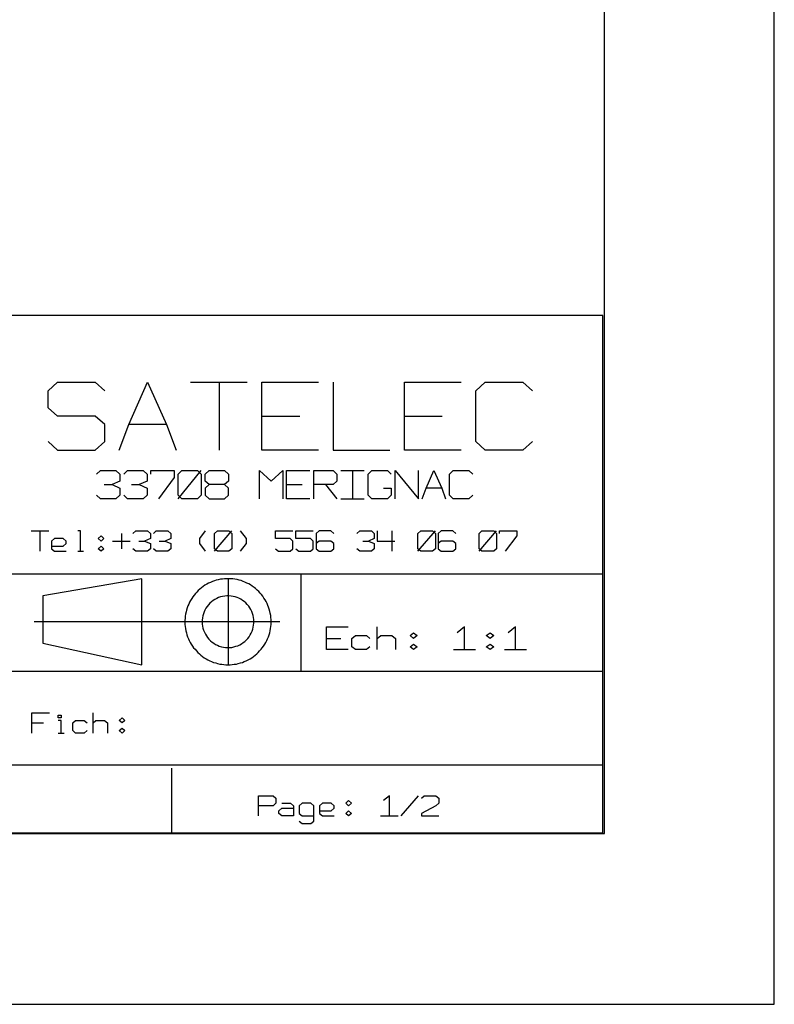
# Model space of a CAD drawing. Extents: x -93 to 502, y -337 to 504.
# Tile 3 of 15: x 375 to 501, y -337 to -173. Entities that reach past the tile are written whole.
import ezdxf

# ---------------------------------------------------------------- set-up
doc = ezdxf.new("R2010")
doc.units = 0
doc.layers.add('1', color=1, linetype='CONTINUOUS')

msp = doc.modelspace()

# ---------------------------------------------------------------- linework, layer by layer
at = {"layer": '1'}
for p, q in [((501.08, -336.68), (501.08, 503.6)), ((472.78, -308.2), (472.78, 78.07)), ((472.5, -221.88), (41.33, -221.88)), ((472.5, -308.1), (472.5, -221.88)), ((379.98, -234.4), (381.55, -232.98)), ((381.55, -232.98), (387.85, -232.98)), ((387.85, -232.98), (389.43, -234.4)), ((393.43, -240.05), (396.58, -232.98)), ((396.58, -232.98), (399.75, -240.05)), ((403.75, -232.98), (413.2, -232.98)), ((408.48, -232.98), (408.48, -244.3)), ((415.63, -244.3), (415.63, -232.98)), ((415.63, -232.98), (425.08, -232.98)), ((427.5, -232.98), (427.5, -244.3)), ((439.4, -244.3), (439.4, -232.98)), ((439.4, -232.98), (448.85, -232.98)), ((451.28, -234.4), (452.85, -232.98)), ((452.85, -232.98), (459.15, -232.98)), ((459.15, -232.98), (460.73, -234.4)), ((379.98, -237.23), (379.98, -234.4)), ((451.28, -242.88), (451.28, -234.4)), ((381.55, -238.65), (379.98, -237.23)), ((387.85, -238.65), (381.55, -238.65)), ((389.43, -240.05), (387.85, -238.65)), ((415.63, -238.65), (421.93, -238.65)), ((439.4, -238.65), (445.7, -238.65)), ((389.43, -242.88), (389.43, -240.05)), ((391.85, -244.3), (393.43, -240.05)), ((399.75, -240.05), (393.43, -240.05)), ((399.75, -240.05), (401.33, -244.3)), ((379.98, -242.88), (381.55, -244.3)), ((387.85, -244.3), (389.43, -242.88)), ((452.85, -244.3), (451.28, -242.88)), ((460.73, -242.88), (459.15, -244.3)), ((381.55, -244.3), (387.85, -244.3)), ((425.08, -244.3), (415.63, -244.3)), ((427.5, -244.3), (436.98, -244.3)), ((448.85, -244.3), (439.4, -244.3)), ((459.15, -244.3), (452.85, -244.3)), ((388.05, -248.28), (388.7, -247.7)), ((388.7, -247.7), (391.3, -247.7)), ((391.3, -247.7), (391.95, -248.28)), ((392.58, -248.28), (393.23, -247.7)), ((393.23, -247.7), (395.83, -247.7)), ((395.83, -247.7), (396.48, -248.28)), ((397.13, -248.28), (397.13, -247.7)), ((397.13, -247.7), (401, -247.7)), ((401, -247.7), (401, -248.88)), ((401.65, -248.28), (402.28, -247.7)), ((401.65, -252.4), (405.53, -247.7)), ((402.28, -247.7), (404.88, -247.7)), ((404.88, -247.7), (405.53, -248.28)), ((406.18, -248.28), (406.83, -247.7)), ((406.83, -247.7), (409.4, -247.7)), ((409.4, -247.7), (410.05, -248.28)), ((415.23, -252.4), (415.23, -247.7)), ((415.23, -247.7), (417.15, -249.45)), ((417.15, -249.45), (419.1, -247.7)), ((419.1, -247.7), (419.1, -252.4)), ((419.75, -252.4), (419.75, -247.7)), ((419.75, -247.7), (423.63, -247.7)), ((424.28, -252.4), (424.28, -247.7)), ((424.28, -247.7), (427.5, -247.7)), ((427.5, -247.7), (428.15, -248.28)), ((428.8, -247.7), (432.68, -247.7)), ((430.75, -247.7), (430.75, -252.4)), ((433.33, -248.28), (433.98, -247.7)), ((433.98, -247.7), (436.55, -247.7)), ((436.55, -247.7), (437.2, -248.28)), ((437.85, -252.4), (437.85, -247.7)), ((437.85, -247.7), (441.73, -252.4)), ((441.73, -252.4), (441.73, -247.7)), ((443.03, -250.63), (444.33, -247.7)), ((444.33, -247.7), (445.63, -250.63)), ((446.9, -248.28), (447.55, -247.7)), ((447.55, -247.7), (450.15, -247.7)), ((450.15, -247.7), (450.8, -248.28)), ((391.95, -249.45), (390.65, -250.05)), ((391.95, -248.28), (391.95, -249.45)), ((396.48, -249.45), (395.18, -250.05)), ((396.48, -248.28), (396.48, -249.45)), ((401, -248.88), (398.4, -252.4)), ((401.65, -251.83), (401.65, -248.28)), ((405.53, -248.28), (405.53, -251.83)), ((406.18, -249.45), (406.18, -248.28)), ((406.83, -250.05), (406.18, -249.45)), ((410.05, -249.45), (409.4, -250.05)), ((410.05, -248.28), (410.05, -249.45)), ((428.15, -249.45), (427.5, -250.05)), ((428.15, -248.28), (428.15, -249.45)), ((433.33, -251.83), (433.33, -248.28)), ((446.9, -251.83), (446.9, -248.28)), ((389.35, -250.05), (390.65, -250.05)), ((390.65, -250.05), (391.95, -250.63)), ((391.95, -250.63), (391.95, -251.83)), ((393.88, -250.05), (395.18, -250.05)), ((395.18, -250.05), (396.48, -250.63)), ((396.48, -250.63), (396.48, -251.83)), ((406.83, -250.05), (406.18, -250.63)), ((406.18, -250.63), (406.18, -251.83)), ((409.4, -250.05), (406.83, -250.05)), ((410.05, -250.63), (409.4, -250.05)), ((410.05, -251.83), (410.05, -250.63)), ((419.75, -250.05), (422.33, -250.05)), ((427.5, -250.05), (424.28, -250.05)), ((426.23, -250.05), (428.15, -252.4)), ((435.93, -250.63), (437.2, -250.63)), ((437.2, -250.63), (437.2, -251.83)), ((442.38, -252.4), (443.03, -250.63)), ((445.63, -250.63), (443.03, -250.63)), ((445.63, -250.63), (446.25, -252.4)), ((388.7, -252.4), (388.05, -251.83)), ((391.3, -252.4), (388.7, -252.4)), ((391.95, -251.83), (391.3, -252.4)), ((393.23, -252.4), (392.58, -251.83)), ((395.83, -252.4), (393.23, -252.4)), ((396.48, -251.83), (395.83, -252.4)), ((402.28, -252.4), (401.65, -251.83)), ((404.88, -252.4), (402.28, -252.4)), ((405.53, -251.83), (404.88, -252.4)), ((406.18, -251.83), (406.83, -252.4)), ((406.83, -252.4), (409.4, -252.4)), ((409.4, -252.4), (410.05, -251.83)), ((423.63, -252.4), (419.75, -252.4)), ((428.8, -252.4), (432.68, -252.4)), ((433.98, -252.4), (433.33, -251.83)), ((436.55, -252.4), (433.98, -252.4)), ((437.2, -251.83), (436.55, -252.4)), ((447.55, -252.4), (446.9, -251.83)), ((450.15, -252.4), (447.55, -252.4)), ((450.8, -251.83), (450.15, -252.4)), ((377.15, -257.75), (380.08, -257.75)), ((378.6, -257.75), (378.6, -261.15)), ((381.03, -259.03), (380.55, -259.45)), ((382.5, -259.03), (381.03, -259.03)), ((382.98, -259.45), (382.5, -259.03)), ((385.4, -257.75), (384.93, -257.75)), ((385.4, -261.15), (385.4, -257.75)), ((388.3, -259.03), (388.8, -258.6)), ((388.8, -259.45), (388.3, -259.03)), ((388.8, -258.6), (389.28, -259.03)), ((389.28, -259.03), (388.8, -259.45)), ((392.2, -258.18), (392.2, -260.73)), ((394.13, -258.18), (394.63, -257.75)), ((394.63, -257.75), (396.55, -257.75)), ((397.05, -259.03), (396.08, -259.45)), ((396.55, -257.75), (397.05, -258.18)), ((397.05, -258.18), (397.05, -259.03)), ((397.53, -258.18), (398, -257.75)), ((398, -257.75), (399.95, -257.75)), ((400.43, -259.03), (399.48, -259.45)), ((399.95, -257.75), (400.43, -258.18)), ((400.43, -258.18), (400.43, -259.03)), ((405.28, -259.03), (406.25, -257.75)), ((405.28, -259.88), (405.28, -259.03)), ((407.7, -258.18), (408.2, -257.75)), ((407.7, -261.15), (410.63, -257.75)), ((407.7, -260.73), (407.7, -258.18)), ((408.2, -257.75), (410.13, -257.75)), ((410.13, -257.75), (410.63, -258.18)), ((410.63, -258.18), (410.63, -260.73)), ((413.05, -259.03), (412.08, -257.75)), ((413.05, -259.88), (413.05, -259.03)), ((417.9, -259.03), (417.9, -257.75)), ((417.9, -257.75), (420.8, -257.75)), ((420.33, -259.03), (417.9, -259.03)), ((420.8, -259.45), (420.33, -259.03)), ((421.3, -259.03), (421.3, -257.75)), ((421.3, -257.75), (424.2, -257.75)), ((423.73, -259.03), (421.3, -259.03)), ((424.2, -259.45), (423.73, -259.03)), ((425.18, -257.75), (424.68, -258.18)), ((424.68, -258.18), (424.68, -260.73)), ((427.1, -257.75), (425.18, -257.75)), ((427.6, -258.18), (427.1, -257.75)), ((431.48, -258.18), (431.95, -257.75)), ((431.95, -257.75), (433.9, -257.75)), ((434.38, -259.03), (433.43, -259.45)), ((433.9, -257.75), (434.38, -258.18)), ((434.38, -258.18), (434.38, -259.03)), ((434.88, -257.75), (434.88, -259.45)), ((437.3, -257.75), (437.3, -261.15)), ((441.65, -258.18), (442.15, -257.75)), ((441.65, -261.15), (444.58, -257.75)), ((441.65, -260.73), (441.65, -258.18)), ((442.15, -257.75), (444.08, -257.75)), ((444.08, -257.75), (444.58, -258.18)), ((444.58, -258.18), (444.58, -260.73)), ((445.55, -257.75), (445.05, -258.18)), ((445.05, -258.18), (445.05, -260.73)), ((447.48, -257.75), (445.55, -257.75)), ((447.98, -258.18), (447.48, -257.75)), ((451.85, -258.18), (452.33, -257.75)), ((451.85, -261.15), (454.75, -257.75)), ((451.85, -260.73), (451.85, -258.18)), ((452.33, -257.75), (454.28, -257.75)), ((454.28, -257.75), (454.75, -258.18)), ((454.75, -258.18), (454.75, -260.73)), ((455.25, -258.18), (455.25, -257.75)), ((455.25, -257.75), (458.15, -257.75)), ((458.15, -258.6), (456.2, -261.15)), ((458.15, -257.75), (458.15, -258.6)), ((380.55, -259.45), (380.55, -260.73)), ((380.55, -260.3), (382.5, -260.3)), ((380.55, -260.73), (381.03, -261.15)), ((382.5, -260.3), (382.98, -259.88)), ((382.98, -259.88), (382.98, -259.45)), ((388.3, -260.73), (388.8, -260.3)), ((388.8, -261.15), (388.3, -260.73)), ((388.8, -260.3), (389.28, -260.73)), ((389.28, -260.73), (388.8, -261.15)), ((390.73, -259.45), (393.65, -259.45)), ((394.63, -261.15), (394.13, -260.73)), ((395.1, -259.45), (396.08, -259.45)), ((396.08, -259.45), (397.05, -259.88)), ((397.05, -260.73), (396.55, -261.15)), ((397.05, -259.88), (397.05, -260.73)), ((398, -261.15), (397.53, -260.73)), ((398.5, -259.45), (399.48, -259.45)), ((399.48, -259.45), (400.43, -259.88)), ((400.43, -260.73), (399.95, -261.15)), ((400.43, -259.88), (400.43, -260.73)), ((406.25, -261.15), (405.28, -259.88)), ((408.2, -261.15), (407.7, -260.73)), ((410.63, -260.73), (410.13, -261.15)), ((412.08, -261.15), (413.05, -259.88)), ((417.9, -260.73), (418.38, -261.15)), ((420.33, -261.15), (420.8, -260.73)), ((420.8, -260.73), (420.8, -259.45)), ((421.3, -260.73), (421.78, -261.15)), ((423.73, -261.15), (424.2, -260.73)), ((424.2, -260.73), (424.2, -259.45)), ((425.18, -259.45), (424.68, -259.88)), ((424.68, -260.73), (425.18, -261.15)), ((427.1, -259.45), (425.18, -259.45)), ((427.6, -259.88), (427.1, -259.45)), ((427.1, -261.15), (427.6, -260.73)), ((427.6, -260.73), (427.6, -259.88)), ((431.95, -261.15), (431.48, -260.73)), ((432.45, -259.45), (433.43, -259.45)), ((433.43, -259.45), (434.38, -259.88)), ((434.38, -260.73), (433.9, -261.15)), ((434.38, -259.88), (434.38, -260.73)), ((434.88, -259.45), (437.78, -259.45)), ((442.15, -261.15), (441.65, -260.73)), ((444.58, -260.73), (444.08, -261.15)), ((445.55, -259.45), (445.05, -259.88)), ((445.05, -260.73), (445.55, -261.15)), ((447.48, -259.45), (445.55, -259.45)), ((447.98, -259.88), (447.48, -259.45)), ((447.48, -261.15), (447.98, -260.73)), ((447.98, -260.73), (447.98, -259.88)), ((452.33, -261.15), (451.85, -260.73)), ((454.75, -260.73), (454.28, -261.15)), ((381.03, -261.15), (382.98, -261.15)), ((384.93, -261.15), (385.88, -261.15)), ((396.55, -261.15), (394.63, -261.15)), ((399.95, -261.15), (398, -261.15)), ((410.13, -261.15), (408.2, -261.15)), ((418.38, -261.15), (420.33, -261.15)), ((421.78, -261.15), (423.73, -261.15)), ((425.18, -261.15), (427.1, -261.15)), ((433.9, -261.15), (431.95, -261.15)), ((444.08, -261.15), (442.15, -261.15)), ((445.55, -261.15), (447.48, -261.15)), ((454.28, -261.15), (452.33, -261.15)), ((472.5, -265), (41.33, -265)), ((395.6, -265.73), (379.08, -268.6)), ((395.6, -280.08), (395.6, -265.73)), ((408.35, -265.9), (408.03, -265.98)), ((408.7, -265.83), (408.35, -265.9)), ((409.05, -265.78), (408.7, -265.83)), ((409.4, -265.73), (409.05, -265.78)), ((409.75, -265.73), (409.4, -265.73)), ((410.1, -265.73), (409.75, -265.73)), ((409.98, -265.73), (409.98, -280.08)), ((410.45, -265.73), (410.1, -265.73)), ((410.8, -265.75), (410.45, -265.73)), ((411.13, -265.8), (410.8, -265.75)), ((411.48, -265.88), (411.13, -265.8)), ((411.83, -265.95), (411.48, -265.88)), ((422.2, -281.18), (422.2, -265)), ((405.28, -267.45), (405.03, -267.7)), ((405.55, -267.25), (405.28, -267.45)), ((405.83, -267.03), (405.55, -267.25)), ((406.13, -266.83), (405.83, -267.03)), ((406.43, -266.65), (406.13, -266.83)), ((406.73, -266.5), (406.43, -266.65)), ((407.05, -266.35), (406.73, -266.5)), ((407.38, -266.2), (407.05, -266.35)), ((407.7, -266.08), (407.38, -266.2)), ((408.03, -265.98), (407.7, -266.08)), ((412.15, -266.05), (411.83, -265.95)), ((412.48, -266.18), (412.15, -266.05)), ((412.8, -266.3), (412.48, -266.18)), ((413.13, -266.45), (412.8, -266.3)), ((413.43, -266.6), (413.13, -266.45)), ((413.73, -266.78), (413.43, -266.6)), ((414.03, -266.98), (413.73, -266.78)), ((414.33, -267.18), (414.03, -266.98)), ((414.58, -267.38), (414.33, -267.18)), ((414.85, -267.63), (414.58, -267.38)), ((379.08, -268.6), (379.08, -276.5)), ((403.93, -269.05), (403.73, -269.35)), ((404.1, -268.75), (403.93, -269.05)), ((404.33, -268.48), (404.1, -268.75)), ((404.55, -268.2), (404.33, -268.48)), ((404.78, -267.95), (404.55, -268.2)), ((405.03, -267.7), (404.78, -267.95)), ((407.78, -269.18), (407.5, -269.38)), ((408.1, -269.03), (407.78, -269.18)), ((408.4, -268.88), (408.1, -269.03)), ((408.75, -268.78), (408.4, -268.88)), ((409.08, -268.68), (408.75, -268.78)), ((409.43, -268.63), (409.08, -268.68)), ((409.78, -268.6), (409.43, -268.63)), ((410.13, -268.6), (409.78, -268.6)), ((410.48, -268.63), (410.13, -268.6)), ((410.83, -268.68), (410.48, -268.63)), ((411.15, -268.75), (410.83, -268.68)), ((411.48, -268.85), (411.15, -268.75)), ((411.8, -269), (411.48, -268.85)), ((412.13, -269.15), (411.8, -269)), ((412.4, -269.35), (412.13, -269.15)), ((415.1, -267.85), (414.85, -267.63)), ((415.35, -268.13), (415.1, -267.85)), ((415.58, -268.38), (415.35, -268.13)), ((415.78, -268.65), (415.58, -268.38)), ((415.98, -268.95), (415.78, -268.65)), ((416.15, -269.25), (415.98, -268.95)), ((403.18, -270.6), (403.05, -270.95)), ((403.28, -270.28), (403.18, -270.6)), ((403.43, -269.95), (403.28, -270.28)), ((403.58, -269.65), (403.43, -269.95)), ((403.73, -269.35), (403.58, -269.65)), ((406.3, -270.65), (406.13, -270.95)), ((406.5, -270.35), (406.3, -270.65)), ((406.73, -270.08), (406.5, -270.35)), ((406.95, -269.83), (406.73, -270.08)), ((407.23, -269.6), (406.95, -269.83)), ((407.5, -269.38), (407.23, -269.6)), ((412.7, -269.55), (412.4, -269.35)), ((412.95, -269.78), (412.7, -269.55)), ((413.2, -270.03), (412.95, -269.78)), ((413.43, -270.3), (413.2, -270.03)), ((413.63, -270.58), (413.43, -270.3)), ((413.8, -270.88), (413.63, -270.58)), ((416.33, -269.55), (416.15, -269.25)), ((416.5, -269.85), (416.33, -269.55)), ((416.63, -270.18), (416.5, -269.85)), ((416.75, -270.5), (416.63, -270.18)), ((416.85, -270.83), (416.75, -270.5)), ((402.83, -272.33), (402.8, -272.68)), ((402.85, -271.98), (402.83, -272.33)), ((402.9, -271.63), (402.85, -271.98)), ((402.98, -271.28), (402.9, -271.63)), ((403.05, -270.95), (402.98, -271.28)), ((405.73, -272.28), (405.68, -272.63)), ((405.78, -271.93), (405.73, -272.28)), ((405.88, -271.6), (405.78, -271.93)), ((406, -271.25), (405.88, -271.6)), ((406.13, -270.95), (406, -271.25)), ((413.95, -271.2), (413.8, -270.88)), ((414.08, -271.53), (413.95, -271.2)), ((414.18, -271.88), (414.08, -271.53)), ((414.23, -272.2), (414.18, -271.88)), ((414.28, -272.55), (414.23, -272.2)), ((416.95, -271.18), (416.85, -270.83)), ((417.03, -271.5), (416.95, -271.18)), ((417.1, -271.85), (417.03, -271.5)), ((417.13, -272.2), (417.1, -271.85)), ((417.15, -272.55), (417.13, -272.2)), ((418.6, -272.9), (377.65, -272.9)), ((402.8, -272.68), (402.8, -273.03)), ((402.8, -273.03), (402.8, -273.38)), ((402.8, -273.38), (402.85, -273.7)), ((402.85, -273.7), (402.88, -274.05)), ((402.88, -274.05), (402.95, -274.4)), ((405.68, -272.63), (405.68, -272.98)), ((405.68, -272.98), (405.68, -273.3)), ((405.68, -273.3), (405.73, -273.65)), ((405.73, -273.65), (405.8, -274)), ((405.8, -274), (405.9, -274.33)), ((414.1, -274.15), (414.2, -273.8)), ((414.2, -273.8), (414.25, -273.48)), ((414.25, -273.48), (414.28, -273.13)), ((414.3, -272.9), (414.28, -272.55)), ((414.28, -273.13), (414.3, -272.9)), ((417, -274.4), (417.08, -274.05)), ((417.08, -274.05), (417.13, -273.7)), ((417.13, -273.7), (417.15, -273.38)), ((417.18, -272.9), (417.15, -272.55)), ((417.15, -273.38), (417.18, -273.03)), ((417.18, -273.03), (417.18, -272.9)), ((426.38, -277.55), (426.38, -273.78)), ((426.38, -273.78), (430.03, -273.78)), ((434.88, -277.55), (434.88, -273.78)), ((449.43, -273.78), (448.2, -274.73)), ((449.43, -277.55), (449.43, -273.78)), ((457.9, -273.78), (456.7, -274.73)), ((457.9, -277.55), (457.9, -273.78)), ((402.95, -274.4), (403.03, -274.75)), ((403.03, -274.75), (403.13, -275.08)), ((403.13, -275.08), (403.25, -275.4)), ((403.25, -275.4), (403.38, -275.73)), ((403.38, -275.73), (403.53, -276.05)), ((405.9, -274.33), (406.05, -274.65)), ((406.05, -274.65), (406.2, -274.98)), ((406.2, -274.98), (406.38, -275.28)), ((406.38, -275.28), (406.58, -275.55)), ((406.58, -275.55), (406.8, -275.83)), ((413.05, -275.93), (413.28, -275.68)), ((413.28, -275.68), (413.5, -275.4)), ((413.5, -275.4), (413.68, -275.1)), ((413.68, -275.1), (413.85, -274.8)), ((413.85, -274.8), (414, -274.48)), ((414, -274.48), (414.1, -274.15)), ((416.45, -276.05), (416.58, -275.73)), ((416.58, -275.73), (416.73, -275.4)), ((416.73, -275.4), (416.83, -275.08)), ((416.83, -275.08), (416.93, -274.75)), ((416.93, -274.75), (417, -274.4)), ((426.38, -275.68), (428.8, -275.68)), ((430.63, -275.68), (431.23, -275.2)), ((430.63, -277.08), (430.63, -275.68)), ((431.23, -275.2), (433.05, -275.2)), ((433.05, -275.2), (433.65, -275.68)), ((434.88, -275.68), (435.48, -275.2)), ((435.48, -275.2), (437.3, -275.2)), ((437.3, -275.2), (437.9, -275.68)), ((437.9, -275.68), (437.9, -277.55)), ((440.33, -275.2), (440.93, -274.73)), ((440.93, -275.68), (440.33, -275.2)), ((440.93, -274.73), (441.55, -275.2)), ((441.55, -275.2), (440.93, -275.68)), ((453.05, -275.2), (453.68, -274.73)), ((453.68, -275.68), (453.05, -275.2)), ((453.68, -274.73), (454.28, -275.2)), ((454.28, -275.2), (453.68, -275.68)), ((379.08, -276.5), (395.6, -280.08)), ((403.53, -276.05), (403.68, -276.35)), ((403.68, -276.35), (403.85, -276.65)), ((403.85, -276.65), (404.05, -276.95)), ((404.05, -276.95), (404.25, -277.23)), ((404.25, -277.23), (404.48, -277.5)), ((406.8, -275.83), (407.05, -276.08)), ((407.05, -276.08), (407.33, -276.3)), ((407.33, -276.3), (407.6, -276.5)), ((407.6, -276.5), (407.9, -276.68)), ((407.9, -276.68), (408.2, -276.83)), ((408.2, -276.83), (408.53, -276.95)), ((408.53, -276.95), (408.88, -277.08)), ((408.88, -277.08), (409.2, -277.15)), ((409.2, -277.15), (409.55, -277.2)), ((409.55, -277.2), (409.9, -277.2)), ((409.9, -277.2), (410.25, -277.2)), ((410.25, -277.2), (410.6, -277.18)), ((410.6, -277.18), (410.95, -277.1)), ((410.95, -277.1), (411.28, -277)), ((411.28, -277), (411.6, -276.9)), ((411.6, -276.9), (411.93, -276.75)), ((411.93, -276.75), (412.23, -276.58)), ((412.23, -276.58), (412.53, -276.38)), ((412.53, -276.38), (412.8, -276.18)), ((412.8, -276.18), (413.05, -275.93)), ((415.5, -277.5), (415.7, -277.23)), ((415.7, -277.23), (415.9, -276.95)), ((415.9, -276.95), (416.1, -276.65)), ((416.1, -276.65), (416.28, -276.35)), ((416.28, -276.35), (416.45, -276.05)), ((431.23, -277.55), (430.63, -277.08)), ((433.65, -277.08), (433.05, -277.55)), ((440.33, -277.08), (440.93, -276.63)), ((440.93, -277.55), (440.33, -277.08)), ((440.93, -276.63), (441.55, -277.08)), ((441.55, -277.08), (440.93, -277.55)), ((453.05, -277.08), (453.68, -276.63)), ((453.68, -277.55), (453.05, -277.08)), ((453.68, -276.63), (454.28, -277.08)), ((454.28, -277.08), (453.68, -277.55)), ((404.48, -277.5), (404.7, -277.78)), ((404.7, -277.78), (404.95, -278.03)), ((404.95, -278.03), (405.2, -278.25)), ((405.2, -278.25), (405.45, -278.48)), ((405.45, -278.48), (405.73, -278.7)), ((405.73, -278.7), (406.03, -278.9)), ((406.03, -278.9), (406.33, -279.08)), ((413.65, -279.08), (413.93, -278.9)), ((413.93, -278.9), (414.23, -278.7)), ((414.23, -278.7), (414.5, -278.48)), ((414.5, -278.48), (414.78, -278.25)), ((414.78, -278.25), (415.03, -278.03)), ((415.03, -278.03), (415.25, -277.78)), ((415.25, -277.78), (415.5, -277.5)), ((430.03, -277.55), (426.38, -277.55)), ((433.05, -277.55), (431.23, -277.55)), ((447.6, -277.55), (451.25, -277.55)), ((456.1, -277.55), (459.73, -277.55)), ((406.33, -279.08), (406.63, -279.25)), ((406.63, -279.25), (406.93, -279.4)), ((406.93, -279.4), (407.25, -279.55)), ((407.25, -279.55), (407.58, -279.68)), ((407.58, -279.68), (407.93, -279.78)), ((407.93, -279.78), (408.25, -279.88)), ((408.25, -279.88), (408.6, -279.95)), ((408.6, -279.95), (408.93, -280)), ((408.93, -280), (409.28, -280.05)), ((409.28, -280.05), (409.63, -280.08)), ((409.63, -280.08), (409.98, -280.08)), ((409.98, -280.08), (410.33, -280.08)), ((410.33, -280.08), (410.68, -280.05)), ((410.68, -280.05), (411.03, -280)), ((411.03, -280), (411.38, -279.95)), ((411.38, -279.95), (411.7, -279.88)), ((411.7, -279.88), (412.05, -279.78)), ((412.05, -279.78), (412.38, -279.68)), ((412.38, -279.68), (412.7, -279.55)), ((412.7, -279.55), (413.03, -279.4)), ((413.03, -279.4), (413.33, -279.25)), ((413.33, -279.25), (413.65, -279.08)), ((472.5, -281.18), (256.9, -281.18)), ((377.28, -291.48), (377.28, -288.1)), ((377.28, -288.1), (380.2, -288.1)), ((381.65, -288.93), (381.65, -288.5)), ((381.65, -288.5), (382.13, -288.5)), ((382.13, -288.5), (382.13, -288.93)), ((387.48, -291.48), (387.48, -288.1)), ((377.28, -289.78), (379.23, -289.78)), ((382.13, -288.93), (381.65, -288.93)), ((382.13, -289.35), (381.65, -289.35)), ((382.13, -291.48), (382.13, -289.35)), ((384.08, -289.78), (384.55, -289.35)), ((384.08, -291.05), (384.08, -289.78)), ((384.55, -289.35), (386, -289.35)), ((386, -289.35), (386.5, -289.78)), ((387.48, -289.78), (387.95, -289.35)), ((387.95, -289.35), (389.4, -289.35)), ((389.4, -289.35), (389.9, -289.78)), ((389.9, -289.78), (389.9, -291.48)), ((391.83, -289.35), (392.33, -288.93)), ((392.33, -289.78), (391.83, -289.35)), ((392.33, -288.93), (392.8, -289.35)), ((392.8, -289.35), (392.33, -289.78)), ((381.65, -291.48), (382.63, -291.48)), ((384.55, -291.48), (384.08, -291.05)), ((386, -291.48), (384.55, -291.48)), ((386.5, -291.05), (386, -291.48)), ((391.83, -291.05), (392.33, -290.63)), ((392.33, -291.48), (391.83, -291.05)), ((392.33, -290.63), (392.8, -291.05)), ((392.8, -291.05), (392.33, -291.48)), ((41.33, -296.75), (472.5, -296.75)), ((400.63, -308.1), (400.63, -297.33)), ((415.08, -305.28), (415.08, -301.9)), ((415.08, -301.9), (417.5, -301.9)), ((417.5, -301.9), (417.98, -302.3)), ((436.9, -301.9), (435.93, -302.73)), ((436.9, -305.28), (436.9, -301.9)), ((438.83, -305.28), (441.75, -301.9)), ((442.23, -302.3), (442.7, -301.9)), ((442.7, -301.9), (444.65, -301.9)), ((444.65, -301.9), (445.13, -302.3)), ((417.5, -303.58), (415.08, -303.58)), ((417.98, -303.15), (417.5, -303.58)), ((417.98, -302.3), (417.98, -303.15)), ((418.95, -303.15), (420.4, -303.15)), ((420.4, -303.15), (420.88, -303.58)), ((420.88, -303.58), (420.88, -305.28)), ((422.35, -303.15), (421.85, -303.58)), ((421.85, -303.58), (421.85, -304.85)), ((423.8, -303.15), (422.35, -303.15)), ((424.28, -303.58), (423.8, -303.15)), ((424.28, -306.13), (424.28, -303.58)), ((425.73, -303.15), (425.25, -303.58)), ((425.25, -303.58), (425.25, -304.85)), ((427.2, -303.15), (425.73, -303.15)), ((427.68, -303.58), (427.2, -303.15)), ((427.68, -304), (427.68, -303.58)), ((429.63, -303.15), (430.1, -302.73)), ((430.1, -303.58), (429.63, -303.15)), ((430.1, -302.73), (430.58, -303.15)), ((430.58, -303.15), (430.1, -303.58)), ((444.65, -303.58), (442.23, -304.85)), ((445.13, -303.15), (444.65, -303.58)), ((445.13, -302.3), (445.13, -303.15)), ((418.45, -304.43), (418.95, -304)), ((418.45, -304.85), (418.45, -304.43)), ((418.95, -305.28), (418.45, -304.85)), ((418.95, -304), (420.88, -304)), ((420.88, -305.28), (418.95, -305.28)), ((421.85, -304.85), (422.35, -305.28)), ((422.35, -305.28), (424.28, -305.28)), ((425.25, -304.43), (427.2, -304.43)), ((425.25, -304.85), (425.73, -305.28)), ((425.73, -305.28), (427.68, -305.28)), ((427.2, -304.43), (427.68, -304)), ((429.63, -304.85), (430.1, -304.43)), ((430.1, -305.28), (429.63, -304.85)), ((430.1, -304.43), (430.58, -304.85)), ((430.58, -304.85), (430.1, -305.28)), ((435.43, -305.28), (438.35, -305.28)), ((442.23, -304.85), (442.23, -305.28)), ((442.23, -305.28), (445.13, -305.28)), ((421.85, -306.13), (422.35, -306.55)), ((422.35, -306.55), (423.8, -306.55)), ((423.8, -306.55), (424.28, -306.13)), ((-64.8, -308.2), (472.78, -308.2)), ((41.33, -308.1), (472.5, -308.1)), ((-93.1, -336.68), (501.08, -336.68))]:
    msp.add_line(p, q, dxfattribs=at)

doc.saveas('drawing.dxf')
